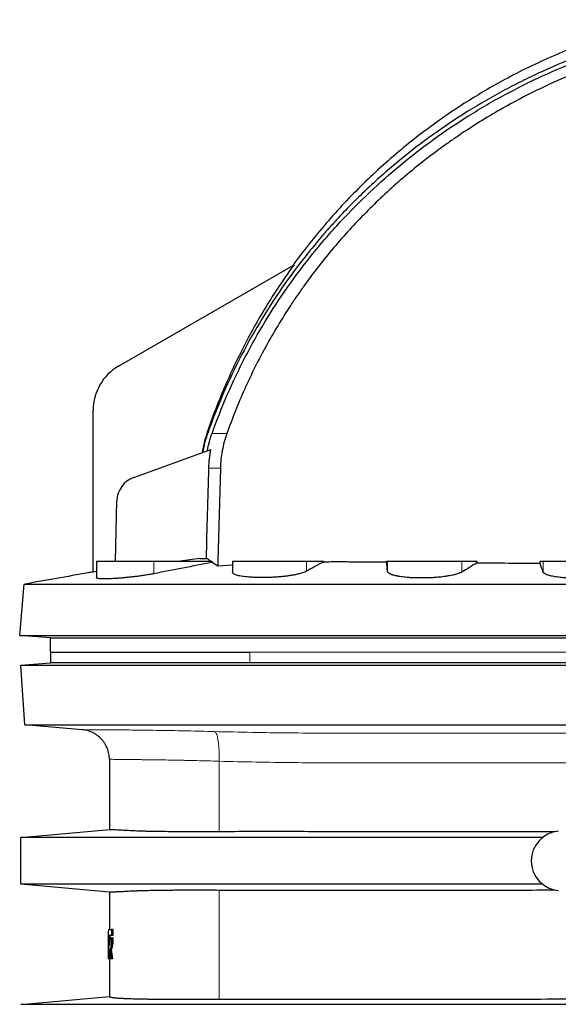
# Model space of a CAD drawing. Header units: millimetres. Extents: x 476 to 4188, y 453 to 4919.
# Tile 4 of 9: x 476 to 1109, y 3275 to 4431. Entities that reach past the tile are written whole.
import ezdxf

# ---------------------------------------------------------------- set-up
doc = ezdxf.new("R2010")
doc.units = ezdxf.units.MM

msp = doc.modelspace()

# ---------------------------------------------------------------- linework, layer by layer
at = {"color": 7, "linetype": 'Continuous', "lineweight": 25}
for p, q in [((592, 4024.2), (798.2, 4143.3)), ((562, 3782.1), (562, 3972.2)), ((609.8, 3893.4), (700.5, 3926.4)), ((588.2, 3795), (590, 3866)), ((566, 3795), (566, 3775.7)), ((566, 3795), (633.5, 3795)), ((633.5, 3795), (701.8, 3795)), ((701.8, 3795), (701.7, 3793.6)), ((726, 3795), (726, 3781.7)), ((726, 3795), (812.7, 3795)), ((812.7, 3795), (832.7, 3795)), ((832.7, 3795), (832.7, 3794)), ((907.1, 3793.7), (907.1, 3795)), ((907.1, 3795), (908, 3795)), ((908, 3795), (995.5, 3795)), ((995.5, 3795), (1013, 3795)), ((1013, 3795), (1012.9, 3792.8)), ((1087.5, 3792.2), (1087.5, 3795)), ((1087.5, 3795), (1091.1, 3795)), ((1091.1, 3795), (1179.2, 3795)), ((566, 3782.8), (562, 3782.1)), ((726, 3790.3), (708.5, 3789.2)), ((475.7, 3707.6), (481, 3768)), ((481, 3768), (482.2, 3768.2)), ((512, 3705), (475.7, 3707.6)), ((512, 3688), (512, 3705)), ((512, 3688), (512, 3675.5)), ((512, 3688), (746.2, 3688)), ((746.2, 3688), (746.3, 3688)), ((477, 3673), (512, 3675.5)), ((481.8, 3603), (477, 3673)), ((549.2, 3597.1), (481.8, 3603)), ((581.2, 3562.3), (581.2, 3479.7)), ((477, 3470.5), (581.2, 3479.7)), ((477, 3415.5), (477, 3470.5)), ((581.2, 3406.4), (477, 3415.5)), ((581.2, 3406.4), (581.2, 3362.3)), ((579.9, 3362.3), (583.7, 3362.3)), ((583.7, 3355.2), (580.3, 3355.2)), ((583.7, 3362.3), (583.7, 3355.2)), ((585.3, 3362.3), (583.7, 3362.3)), ((585.3, 3355.2), (583.7, 3355.2)), ((585.3, 3362.3), (585.3, 3355.2)), ((580.5, 3352.5), (581.5, 3352.5)), ((582.3, 3352.5), (581.5, 3352.5)), ((582.3, 3352.5), (583.7, 3352.5)), ((583.7, 3345.6), (583.3, 3345.6)), ((583.7, 3352.5), (583.7, 3345.6)), ((585.3, 3352.5), (583.7, 3352.5)), ((585.3, 3345.6), (583.7, 3345.6)), ((585.3, 3352.5), (585.3, 3345.6)), ((579.7, 3338.3), (579.7, 3328)), ((583.3, 3338.9), (581.8, 3338.9)), ((579.7, 3328), (579.7, 3328)), ((579.8, 3328), (579.7, 3328)), ((580.3, 3328), (579.8, 3328)), ((581.7, 3328), (580.3, 3328)), ((581.2, 3328), (581.2, 3283.7)), ((583.3, 3328), (581.7, 3328)), ((584.9, 3328), (583.3, 3328)), ((477, 3274.5), (581.2, 3283.7))]:
    msp.add_line(p, q, dxfattribs=at)
at = {"color": 8, "linetype": 'Continuous', "lineweight": 18}
for p, q in [((633.5, 3795), (633.5, 3780.3)), ((812.7, 3795), (812.7, 3783.2)), ((908, 3795), (908, 3783.2)), ((995.5, 3795), (995.5, 3782.3)), ((1091.1, 3795), (1091.1, 3782.3)), ((746.2, 3675.5), (746.2, 3688)), ((746.3, 3688), (746.3, 3688)), ((746.3, 3688), (1412, 3688)), ((710.3, 3477.2), (710.3, 3560)), ((710.3, 3280.1), (710.3, 3408.8))]:
    msp.add_line(p, q, dxfattribs=at)
at = {"color": 7, "linetype": 'Continuous', "lineweight": 25, "flags": 128}
msp.add_lwpolyline([(711.6, 3904.3), (708.7, 3795.7), (708.5, 3789.2)], dxfattribs=at)
at = {"color": 8, "linetype": 'Continuous', "lineweight": 18, "flags": 128}
msp.add_lwpolyline([(710.3, 3560), (710.3, 3562.6), (710.3, 3565.2), (710.3, 3567.8), (710.2, 3570.3), (710.1, 3572.8), (710, 3575.2), (709.8, 3577.5), (709.6, 3579.7), (709.4, 3581.8), (709.1, 3583.8), (708.8, 3585.7), (708.4, 3587.4), (708.1, 3588.9), (707.7, 3590.3), (707.3, 3591.5), (706.8, 3592.6), (706.4, 3593.5), (705.9, 3594.1), (705.4, 3594.6), (704.9, 3594.9)], dxfattribs=at)
at = {"color": 7, "linetype": 'Continuous', "lineweight": 25}
for centre, radius, start, end in [((622, 3972.2), 60, 120, 180), ((620, 3865.2), 30, 110, 178.5), ((1112, 3443), 35, 95, 265)]:
    msp.add_arc(centre, radius, start, end, dxfattribs=at)
for centre, major_axis, ratio, start_param, end_param in [((741.2, 3338.3), (0, 396.8), 0.407143, 1.51028, 1.570796), ((741.2, 3319.2), (0, 396.8), 0.407143, 1.480004, 1.548599), ((741.2, 3319.2), (0, 393.1), 0.407143, 1.479151, 1.486155), ((741.2, 3312), (0, 396.8), 0.407143, 1.468533, 1.530259), ((741.2, 3293.1), (0, 396.8), 0.407143, 1.420604, 1.443272), ((741.2, 3293.1), (0, 396.8), 0.407143, 1.458286, 1.482613), ((741.2, 3361.7), (0, 214.4), 0.753554, 1.683307, 1.728522), ((741.2, 3373.5), (0, 214.4), 0.753554, 1.733044, 1.78463), ((741.2, 3373.5), (0, 212.4), 0.753554, 1.734578, 1.786666)]:
    msp.add_ellipse(centre, major_axis=major_axis, ratio=ratio, start_param=start_param, end_param=end_param, dxfattribs=at)
for points, knots in [([(1281.4, 4429.8), (1264.9, 4426.8), (1248.6, 4423.4), (1216.2, 4415.5), (1200.2, 4411.1), (1168.5, 4401.2), (1152.8, 4395.9), (1121.7, 4384.1), (1106.3, 4377.7), (1083.5, 4367.3), (1075.9, 4363.7), (1064.6, 4358.2), (1060.9, 4356.3), (1053.4, 4352.4), (1049.7, 4350.5), (1031.2, 4340.6), (1016.8, 4332.3), (988.6, 4314.7), (974.9, 4305.6), (948, 4286.3), (935, 4276.3), (909.5, 4255.4), (897.1, 4244.5), (873.1, 4221.9), (861.4, 4210.2), (848.6, 4196.5), (847.2, 4194.9), (844.4, 4191.9), (843, 4190.3), (838.8, 4185.7), (836, 4182.6), (827.9, 4173.2), (822.6, 4166.8), (806.9, 4147.6), (797, 4134.5), (778.1, 4107.7), (769.1, 4094), (752.1, 4066.1), (744.1, 4051.8), (729, 4022.7), (721.9, 4007.9), (712, 3985.2), (708.9, 3977.5), (702.8, 3962.2), (699.9, 3954.4), (697.1, 3946.6)], [0, 0, 0, 0, 0.0625, 0.0625, 0.125, 0.125, 0.1875, 0.1875, 0.25, 0.25, 0.28125, 0.28125, 0.296875, 0.296875, 0.3125, 0.3125, 0.375, 0.375, 0.4375, 0.4375, 0.5, 0.5, 0.5625, 0.5625, 0.625, 0.625, 0.632812, 0.632812, 0.640625, 0.640625, 0.65625, 0.65625, 0.6875, 0.6875, 0.75, 0.75, 0.8125, 0.8125, 0.875, 0.875, 0.9375, 0.9375, 0.96875, 0.96875, 1, 1, 1, 1]), ([(1412, 4431.1), (1402.5, 4430.5), (1393.2, 4429.7), (1374.4, 4428), (1365.1, 4427), (1346.4, 4424.8), (1337.1, 4423.6), (1318.5, 4420.8), (1309.2, 4419.3), (1281.5, 4414.4), (1263.1, 4410.5), (1240.3, 4404.9), (1235.7, 4403.8), (1226.6, 4401.4), (1222, 4400.2), (1208.4, 4396.4), (1199.4, 4393.7), (1154.8, 4379.5), (1120.2, 4365.8), (1070, 4341.6), (1053.6, 4332.9), (1021.3, 4314.3), (1005.4, 4304.3), (985.9, 4291), (982.1, 4288.3), (974.4, 4282.9), (970.6, 4280.2), (959.3, 4271.8), (951.9, 4266.1), (930.1, 4248.6), (916, 4236.5), (888.9, 4211.1), (875.9, 4198), (850.8, 4170.6), (838.8, 4156.4), (821.5, 4134.3), (815.9, 4126.8), (809.1, 4117.2), (807.7, 4115.3), (805, 4111.4), (803.6, 4109.5), (799.6, 4103.7), (797, 4099.8), (784, 4080.1), (774.4, 4064.1), (756.3, 4031.3), (747.9, 4014.5), (732.6, 3980.3), (725.6, 3962.8), (719.2, 3945)], [0, 0, 0, 0, 0.03125, 0.03125, 0.0625, 0.0625, 0.09375, 0.09375, 0.125, 0.125, 0.1875, 0.1875, 0.203125, 0.203125, 0.21875, 0.21875, 0.25, 0.25, 0.375, 0.375, 0.4375, 0.4375, 0.5, 0.5, 0.515625, 0.515625, 0.53125, 0.53125, 0.5625, 0.5625, 0.625, 0.625, 0.6875, 0.6875, 0.75, 0.75, 0.78125, 0.78125, 0.789062, 0.789062, 0.796875, 0.796875, 0.8125, 0.8125, 0.875, 0.875, 0.9375, 0.9375, 1, 1, 1, 1]), ([(701.8, 3945), (707.3, 3960.4), (713.3, 3975.5), (726.2, 4005.3), (733.1, 4019.9), (748, 4048.5), (755.9, 4062.6), (772.6, 4090.3), (781.5, 4103.8), (800.2, 4130.5), (810.1, 4143.5), (821.7, 4157.9), (823, 4159.5), (825.6, 4162.7), (829.5, 4167.4), (833.5, 4172.1), (841.6, 4181.4), (847, 4187.5), (863.7, 4205.5), (875.2, 4217), (898.8, 4239.4), (911, 4250.2), (936.2, 4271), (949.1, 4281), (975.7, 4300.2), (989.4, 4309.4), (1006.9, 4320.4), (1010.5, 4322.5), (1017.5, 4326.8), (1021.1, 4328.9), (1031.8, 4335.2), (1039, 4339.2), (1060.8, 4350.9), (1075.5, 4358.3), (1120.3, 4378.8), (1151, 4390.6), (1198.2, 4405.4), (1214.2, 4409.9), (1234.4, 4414.9), (1238.4, 4415.8), (1246.5, 4417.7), (1250.6, 4418.6), (1262.8, 4421.3), (1271, 4422.9), (1279.1, 4424.4)], [0, 0, 0, 0, 0.0625, 0.0625, 0.125, 0.125, 0.1875, 0.1875, 0.25, 0.25, 0.3125, 0.3125, 0.320313, 0.320313, 0.328125, 0.34375, 0.34375, 0.375, 0.375, 0.4375, 0.4375, 0.5, 0.5, 0.5625, 0.5625, 0.625, 0.625, 0.640625, 0.640625, 0.65625, 0.65625, 0.6875, 0.6875, 0.75, 0.75, 0.875, 0.875, 0.9375, 0.9375, 0.953125, 0.953125, 0.96875, 0.96875, 1, 1, 1, 1]), ([(1205.2, 4424.2), (1185.5, 4418.9), (1165.8, 4412.7), (1126.7, 4398.6), (1107.4, 4390.6), (1069.2, 4373.1), (1050.4, 4363.5), (1013.6, 4342.6), (995.6, 4331.3), (960.5, 4307.2), (943.5, 4294.4), (910.6, 4267.3), (894.7, 4253.1), (864.4, 4223.4), (849.8, 4208), (822.3, 4176), (809.3, 4159.5), (797, 4142.6)], [0, 0, 0, 0, 0.125, 0.125, 0.25, 0.25, 0.375, 0.375, 0.5, 0.5, 0.625, 0.625, 0.75, 0.75, 0.875, 0.875, 1, 1, 1, 1]), ([(798.2, 4143.3), (787.2, 4128.2), (776.9, 4112.8), (757.4, 4081.3), (748.3, 4065.2), (731.4, 4032.4), (723.5, 4015.7), (708.9, 3981.7), (702.3, 3964.3), (696.2, 3946.6)], [0, 0, 0, 0, 0.25, 0.25, 0.5, 0.5, 0.75, 0.75, 1, 1, 1, 1]), ([(696.2, 3946.6), (695.6, 3944.7), (694.9, 3942.7), (693.8, 3938.8), (693.2, 3936.8), (691.7, 3930.8), (690.9, 3926.8), (690.3, 3922.7)], [0, 0, 0, 0, 0.25, 0.25, 0.5, 0.5, 1, 1, 1, 1]), ([(697.1, 3946.6), (695.7, 3942.8), (694.5, 3938.9), (693, 3932.9), (692.5, 3931), (691.6, 3927), (691.2, 3925), (690.9, 3923)], [0, 0, 0, 0, 0.5, 0.5, 0.75, 0.75, 1, 1, 1, 1]), ([(696.3, 3924.9), (697, 3928.3), (697.8, 3931.7), (699.6, 3938.4), (700.7, 3941.7), (701.8, 3945)], [0, 0, 0, 0, 0.5, 0.5, 1, 1, 1, 1]), ([(719.2, 3945), (718.1, 3941.7), (717, 3938.4), (715.2, 3931.7), (714.5, 3928.4), (712.5, 3918.1), (711.8, 3911.2), (711.6, 3904.3)], [0, 0, 0, 0, 0.25, 0.25, 0.5, 0.5, 1, 1, 1, 1]), ([(698.1, 3904.3), (698.2, 3908), (698.4, 3911.7), (699.2, 3919.1), (699.8, 3922.8), (700.5, 3926.4)], [0, 0, 0, 0, 0.5, 0.5, 1, 1, 1, 1]), ([(687, 3798.2), (688, 3798.2), (689.1, 3798.2), (692.2, 3798.2), (694.2, 3798.2), (696.3, 3798.2)], [0.13035598, 0.13035598, 0.13035598, 0.13035598, 0.13619866, 0.13619866, 0.14709113, 0.14709113, 0.14709113, 0.14709113]), ([(832.7, 3794), (829.3, 3792.3), (826, 3790.5), (819.3, 3786.8), (816, 3785), (812.7, 3783.2)], [0, 0, 0, 0, 0.5, 0.5, 1, 1, 1, 1]), ([(907.1, 3793.7), (894.7, 3793.8), (882.2, 3793.9), (866.7, 3794), (863.6, 3794.1), (857.4, 3794.1), (854.3, 3794.1), (845.1, 3794.1), (838.9, 3794.1), (832.7, 3794)], [0, 0, 0, 0, 0.5, 0.5, 0.625, 0.625, 0.75, 0.75, 1, 1, 1, 1]), ([(561.9, 3782.3), (560, 3782), (545.7, 3779.5), (519.1, 3774.8), (494.5, 3770.4), (482.2, 3768.2)], [0, 0, 0, 0, 0.073981, 0.536669, 1, 1, 1, 1]), ([(812.7, 3783.2), (812, 3782.9), (810.6, 3782.2), (807.9, 3781.2), (804.7, 3780.2), (801.1, 3779.4), (797.1, 3778.6), (792.7, 3777.9), (788.1, 3777.3), (783.2, 3776.8), (778.3, 3776.4), (773.2, 3776.1), (768.2, 3775.9), (763.2, 3775.8), (758.3, 3775.8), (753.6, 3775.9), (749.1, 3776.1), (744.9, 3776.4), (741, 3776.8), (737.4, 3777.2), (734.3, 3777.7), (731.6, 3778.3), (729.4, 3779), (727.7, 3779.7), (726.6, 3780.4), (726, 3781.1), (726, 3781.6), (726, 3781.7)], [0, 0, 0, 0, 0.041599, 0.083328, 0.124925, 0.166552, 0.208314, 0.249937, 0.290972, 0.332142, 0.373173, 0.413408, 0.453774, 0.494008, 0.533872, 0.573864, 0.613729, 0.653638, 0.693674, 0.733586, 0.773808, 0.814158, 0.854383, 0.895074, 0.935893, 0.976586, 1, 1, 1, 1]), ([(995.5, 3782.3), (994.7, 3781.8), (993.6, 3781.3), (991.7, 3780.6), (991, 3780.3), (989.6, 3779.9), (988.8, 3779.6), (986.4, 3779), (984.6, 3778.6), (981.6, 3778), (980.6, 3777.8), (979, 3777.6), (978.5, 3777.5), (977.4, 3777.3), (976.8, 3777.2), (974, 3776.8), (971.7, 3776.5), (968, 3776.2), (966.8, 3776.1), (964.9, 3775.9), (964.2, 3775.9), (962.9, 3775.8), (962.3, 3775.7), (959, 3775.5), (956.4, 3775.4), (952.5, 3775.3), (951.2, 3775.3), (949.2, 3775.3), (948.5, 3775.3), (947.2, 3775.3), (946.5, 3775.3), (943.3, 3775.3), (940.7, 3775.4), (937, 3775.5), (935.8, 3775.6), (934, 3775.7), (933.4, 3775.8), (932.2, 3775.9), (931.6, 3775.9), (928.7, 3776.2), (926.5, 3776.4), (923.5, 3776.8), (922.5, 3777), (921.1, 3777.2), (920.6, 3777.3), (919.7, 3777.5), (919.3, 3777.6), (917.2, 3778), (915.6, 3778.4), (914, 3778.9), (913.6, 3779), (913, 3779.2), (912.7, 3779.4), (911.9, 3779.7), (911.4, 3779.9), (910, 3780.6), (909.3, 3781.1), (908.7, 3781.7), (908.5, 3781.9), (908.3, 3782.1), (908.3, 3782.3), (908.1, 3782.6), (908, 3782.9), (908, 3783.2)], [0, 0, 0, 0, 0.0625, 0.0625, 0.09375, 0.09375, 0.125, 0.125, 0.1875, 0.1875, 0.21875, 0.21875, 0.234375, 0.234375, 0.25, 0.25, 0.3125, 0.3125, 0.34375, 0.34375, 0.359375, 0.359375, 0.375, 0.375, 0.4375, 0.4375, 0.46875, 0.46875, 0.484375, 0.484375, 0.5, 0.5, 0.5625, 0.5625, 0.59375, 0.59375, 0.609375, 0.609375, 0.625, 0.625, 0.6875, 0.6875, 0.71875, 0.71875, 0.734375, 0.734375, 0.75, 0.75, 0.8125, 0.8125, 0.828125, 0.828125, 0.84375, 0.84375, 0.875, 0.875, 0.9375, 0.9375, 0.953125, 0.953125, 0.96875, 0.96875, 1, 1, 1, 1]), ([(1087.5, 3792.2), (1075.1, 3792.3), (1062.7, 3792.4), (1037.8, 3792.6), (1025.3, 3792.7), (1012.9, 3792.8)], [0, 0, 0, 0, 0.5, 0.5, 1, 1, 1, 1]), ([(1179.2, 3781.5), (1178.5, 3781), (1177.6, 3780.5), (1175.9, 3779.9), (1175.2, 3779.6), (1174.2, 3779.3), (1173.9, 3779.2), (1173.2, 3779), (1172.8, 3778.9), (1170.9, 3778.4), (1169.2, 3778), (1166.4, 3777.4), (1165.4, 3777.3), (1163.9, 3777), (1163.4, 3776.9), (1162.3, 3776.8), (1161.8, 3776.7), (1159.1, 3776.3), (1156.8, 3776), (1153.2, 3775.7), (1152, 3775.6), (1150.1, 3775.4), (1149.5, 3775.4), (1148.2, 3775.3), (1147.6, 3775.3), (1144.4, 3775.1), (1141.8, 3775), (1137.8, 3774.9), (1136.5, 3774.8), (1133.9, 3774.8), (1132.5, 3774.8), (1128.6, 3774.9), (1126, 3774.9), (1122.2, 3775.1), (1121, 3775.1), (1119.1, 3775.2), (1118.5, 3775.3), (1117.3, 3775.4), (1116.7, 3775.4), (1113.7, 3775.7), (1111.5, 3775.9), (1108.3, 3776.3), (1107.3, 3776.4), (1105.8, 3776.7), (1105.3, 3776.7), (1104.4, 3776.9), (1103.9, 3777), (1101.7, 3777.4), (1100, 3777.8), (1097.8, 3778.4), (1097.2, 3778.6), (1095.9, 3779), (1095.3, 3779.2), (1093.7, 3779.9), (1092.9, 3780.4), (1092.1, 3781), (1092, 3781.1), (1091.7, 3781.3), (1091.6, 3781.5), (1091.3, 3781.8), (1091.2, 3782.1), (1091.1, 3782.3)], [0, 0, 0, 0, 0.0625, 0.0625, 0.09375, 0.09375, 0.109375, 0.109375, 0.125, 0.125, 0.1875, 0.1875, 0.21875, 0.21875, 0.234375, 0.234375, 0.25, 0.25, 0.3125, 0.3125, 0.34375, 0.34375, 0.359375, 0.359375, 0.375, 0.375, 0.4375, 0.4375, 0.46875, 0.46875, 0.5, 0.5, 0.5625, 0.5625, 0.59375, 0.59375, 0.609375, 0.609375, 0.625, 0.625, 0.6875, 0.6875, 0.71875, 0.71875, 0.734375, 0.734375, 0.75, 0.75, 0.8125, 0.8125, 0.84375, 0.84375, 0.875, 0.875, 0.9375, 0.9375, 0.953125, 0.953125, 0.96875, 0.96875, 1, 1, 1, 1]), ([(633.5, 3780.3), (632, 3780), (629, 3779.5), (624.2, 3778.7), (619.2, 3777.9), (614.1, 3777.2), (609, 3776.6), (603.9, 3776.1), (598.9, 3775.6), (594.1, 3775.1), (589.5, 3774.8), (585.2, 3774.5), (581.2, 3774.4), (577.6, 3774.3), (574.4, 3774.3), (571.7, 3774.3), (569.5, 3774.5), (567.8, 3774.7), (566.6, 3775), (566, 3775.4), (566, 3775.6), (566, 3775.7)], [0, 0, 0, 0, 0.054372, 0.108915, 0.163285, 0.21768, 0.27225, 0.326642, 0.380565, 0.434663, 0.488583, 0.541913, 0.595416, 0.648745, 0.701694, 0.754813, 0.807762, 0.860618, 0.913643, 0.966501, 1, 1, 1, 1]), ([(481, 3768), (481, 3768), (486.6, 3768), (503.8, 3768), (525, 3768), (547.6, 3768), (581.5, 3768), (617.8, 3768), (656.8, 3768), (693.9, 3768), (724.4, 3768), (733.9, 3768), (743.5, 3768), (965, 3768), (1188.2, 3768), (1412, 3768)], [0, 0, 0, 0, 0.062391, 0.136199, 0.136199, 0.187173, 0.249564, 0.266993, 0.311955, 0.374345, 0.374345, 0.396844, 0.400489, 0.400489, 1, 1, 1, 1]), ([(475.7, 3707.6), (475.7, 3707.6), (481.3, 3707.6), (498.5, 3707.6), (519.6, 3707.6), (542.2, 3707.6), (576.1, 3707.6), (612.5, 3707.6), (651.6, 3707.6), (688.8, 3707.6), (719.3, 3707.6), (728.8, 3707.6), (738.5, 3707.6), (961.6, 3707.6), (1186.6, 3707.6), (1412, 3707.6)], [0, 0, 0, 0, 0.062391, 0.136199, 0.136199, 0.187173, 0.249564, 0.266993, 0.311955, 0.374345, 0.374345, 0.396844, 0.400489, 0.400489, 1, 1, 1, 1]), ([(512, 3705), (512, 3705), (517.7, 3705), (535, 3705), (556.4, 3705), (579.2, 3705), (613.2, 3705), (649.2, 3705), (687.9, 3705), (724.4, 3705), (754.2, 3705), (763.4, 3705), (772.6, 3705), (984.6, 3705), (1198.1, 3705), (1412, 3705)], [0, 0, 0, 0, 0.062391, 0.136199, 0.136199, 0.187173, 0.249564, 0.266993, 0.311955, 0.374345, 0.374345, 0.396844, 0.400489, 0.400489, 1, 1, 1, 1]), ([(477, 3673), (477, 3673), (482.7, 3673), (500.5, 3673), (524.3, 3673), (547.3, 3673), (580.9, 3673), (613.5, 3673), (652.6, 3673), (689.9, 3673), (720.7, 3673), (729.9, 3673), (739.2, 3673), (961.7, 3673), (1186.6, 3673), (1412, 3673)], [0, 0, 0, 0, 0.062378, 0.139379, 0.139379, 0.199771, 0.249512, 0.266361, 0.31189, 0.374268, 0.374268, 0.39756, 0.399541, 0.399541, 1, 1, 1, 1]), ([(746.2, 3675.5), (738, 3675.5), (729.9, 3675.5), (714, 3675.5), (706.2, 3675.5), (690.7, 3675.5), (683.1, 3675.5), (671.9, 3675.5), (668.2, 3675.5), (662.7, 3675.5), (660.8, 3675.5), (657.2, 3675.5), (655.4, 3675.5), (646.4, 3675.5), (639.5, 3675.5), (626, 3675.5), (619.5, 3675.5), (606.9, 3675.5), (600.8, 3675.5), (593.5, 3675.5), (592.1, 3675.5), (589.2, 3675.5), (587.8, 3675.5), (583.6, 3675.5), (580.8, 3675.5), (572.9, 3675.5), (567.9, 3675.5), (558.5, 3675.5), (554.1, 3675.5), (545.9, 3675.5), (542, 3675.5), (537.7, 3675.5), (536.8, 3675.5), (535.1, 3675.5), (534.3, 3675.5), (531.9, 3675.5), (530.4, 3675.5), (526.2, 3675.5), (523.8, 3675.5), (519.5, 3675.5), (517.7, 3675.5), (514.9, 3675.5), (513.8, 3675.5), (512.9, 3675.5), (512.7, 3675.5), (512.4, 3675.5), (512.3, 3675.5), (512, 3675.5), (512, 3675.5), (512, 3675.5)], [0, 0, 0, 0, 0.0625, 0.0625, 0.125, 0.125, 0.1875, 0.1875, 0.21875, 0.21875, 0.234375, 0.234375, 0.25, 0.25, 0.3125, 0.3125, 0.375, 0.375, 0.4375, 0.4375, 0.453125, 0.453125, 0.46875, 0.46875, 0.5, 0.5, 0.5625, 0.5625, 0.625, 0.625, 0.6875, 0.6875, 0.703125, 0.703125, 0.71875, 0.71875, 0.75, 0.75, 0.8125, 0.8125, 0.875, 0.875, 0.9375, 0.9375, 0.953125, 0.953125, 0.96875, 0.96875, 1, 1, 1, 1]), ([(1412, 3675.5), (1384.1, 3675.5), (1356.2, 3675.5), (1300.4, 3675.5), (1272.5, 3675.5), (1188.9, 3675.5), (1133.3, 3675.5), (1050, 3675.5), (1022.3, 3675.5), (980.7, 3675.5), (966.8, 3675.5), (939.2, 3675.5), (925.3, 3675.5), (856.2, 3675.5), (801.1, 3675.5), (746.2, 3675.5)], [0, 0, 0, 0, 0.125, 0.125, 0.25, 0.25, 0.5, 0.5, 0.625, 0.625, 0.6875, 0.6875, 0.75, 0.75, 1, 1, 1, 1]), ([(481.8, 3603), (482, 3603), (488, 3603), (506, 3603), (529.9, 3603), (552.9, 3603), (586.4, 3603), (619, 3603), (657.9, 3603), (695.1, 3603), (725.8, 3603), (734.9, 3603), (744.2, 3603), (965.1, 3603), (1188.3, 3603), (1412, 3603)], [0, 0, 0, 0, 0.062378, 0.139379, 0.139379, 0.199771, 0.249512, 0.266361, 0.31189, 0.374268, 0.374268, 0.39756, 0.399541, 0.399541, 1, 1, 1, 1]), ([(581.2, 3562.3), (581.2, 3564.5), (581, 3566.6), (580.4, 3569.8), (580.1, 3570.8), (579.7, 3572.4), (579.5, 3572.9), (579.2, 3573.9), (579, 3574.5), (578, 3577), (577, 3578.9), (575.3, 3581.7), (574.7, 3582.5), (573.7, 3583.8), (573.4, 3584.3), (572.7, 3585.1), (572.3, 3585.5), (570.5, 3587.5), (568.9, 3589), (566.3, 3590.9), (565.4, 3591.5), (563.6, 3592.7), (562.6, 3593.2), (559.7, 3594.6), (557.7, 3595.4), (554.6, 3596.3), (553.5, 3596.5), (551.4, 3596.9), (550.3, 3597), (549.2, 3597.1)], [0, 0, 0, 0, 0.125, 0.125, 0.1875, 0.1875, 0.21875, 0.21875, 0.25, 0.25, 0.375, 0.375, 0.4375, 0.4375, 0.46875, 0.46875, 0.5, 0.5, 0.625, 0.625, 0.6875, 0.6875, 0.75, 0.75, 0.875, 0.875, 0.9375, 0.9375, 1, 1, 1, 1]), ([(1090.3, 3470.5), (945.1, 3470.5), (800.8, 3470.5), (640.9, 3470.5), (607.9, 3470.5), (563.8, 3470.5), (529.5, 3470.5), (512.5, 3470.5), (495.5, 3470.5), (481.5, 3470.5), (477, 3470.5), (477, 3470.5)], [0.30028, 0.30028, 0.30028, 0.30028, 0.7080419, 0.7080419, 0.7567016, 0.8053613, 0.8540209, 0.8903128, 0.8903128, 0.9513403, 1, 1, 1, 1]), ([(710.3, 3477.2), (705.7, 3477.2), (701.3, 3477.2), (692.4, 3477.2), (688.1, 3477.1), (679.6, 3477.1), (675.4, 3477.1), (669.2, 3477.2), (667.1, 3477.2), (664.1, 3477.2), (663.1, 3477.2), (661.1, 3477.2), (660.1, 3477.2), (655.1, 3477.2), (651.3, 3477.3), (643.8, 3477.4), (640.2, 3477.4), (633.3, 3477.5), (630, 3477.6), (625.2, 3477.7), (623.6, 3477.7), (621.3, 3477.8), (620.5, 3477.8), (619, 3477.9), (618.3, 3477.9), (614.6, 3478), (611.8, 3478.1), (608, 3478.3), (606.7, 3478.4), (604.3, 3478.5), (603.1, 3478.6), (599.7, 3478.7), (597.6, 3478.8), (594.8, 3479), (593.9, 3479), (592.1, 3479.1), (591.3, 3479.1), (588.9, 3479.3), (587.6, 3479.3), (585.3, 3479.4), (584.3, 3479.5), (582.7, 3479.6), (582.1, 3479.6), (581.4, 3479.6), (581.2, 3479.6), (581.2, 3479.7)], [0, 0, 0, 0, 0.0625, 0.0625, 0.125, 0.125, 0.1875, 0.1875, 0.21875, 0.21875, 0.234375, 0.234375, 0.25, 0.25, 0.3125, 0.3125, 0.375, 0.375, 0.4375, 0.4375, 0.46875, 0.46875, 0.484375, 0.484375, 0.5, 0.5, 0.5625, 0.5625, 0.59375, 0.59375, 0.625, 0.625, 0.6875, 0.6875, 0.71875, 0.71875, 0.75, 0.75, 0.8125, 0.8125, 0.875, 0.875, 0.9375, 0.9375, 1, 1, 1, 1]), ([(1104.7, 3477.2), (1095.2, 3477.2), (1073.4, 3477.2), (1039.5, 3477.3), (1002.8, 3477.3), (966.1, 3477.3), (929.5, 3477.3), (892.8, 3477.3), (856.2, 3477.3), (819.6, 3477.3), (783.1, 3477.4), (746.7, 3477.4), (722.4, 3477.3), (710.3, 3477.2)], [0, 0, 0, 0, 0.071876, 0.164428, 0.257066, 0.349706, 0.442344, 0.535242, 0.628143, 0.721041, 0.814027, 0.907015, 1, 1, 1, 1]), ([(1090.3, 3415.5), (945.1, 3415.5), (800.8, 3415.5), (640.9, 3415.5), (607.9, 3415.5), (563.8, 3415.5), (529.5, 3415.5), (512.5, 3415.5), (495.5, 3415.5), (481.5, 3415.5), (477, 3415.5), (477, 3415.5)], [0.30028, 0.30028, 0.30028, 0.30028, 0.7080419, 0.7080419, 0.7567016, 0.8053613, 0.8540209, 0.8903128, 0.8903128, 0.9513403, 1, 1, 1, 1]), ([(581.2, 3406.4), (581.2, 3406.4), (581.4, 3406.4), (582.1, 3406.5), (582.7, 3406.5), (584.3, 3406.6), (585.3, 3406.6), (587, 3406.7), (587.7, 3406.8), (588.7, 3406.8), (589, 3406.8), (589.8, 3406.9), (590.2, 3406.9), (592.1, 3407), (593.9, 3407.1), (597.7, 3407.2), (599.8, 3407.3), (603.1, 3407.5), (604.3, 3407.6), (606.7, 3407.7), (608, 3407.8), (610.6, 3407.9), (611.9, 3407.9), (614, 3408), (614.7, 3408.1), (616.2, 3408.1), (616.9, 3408.1), (620.6, 3408.2), (623.6, 3408.3), (630, 3408.5), (633.4, 3408.5), (640.3, 3408.7), (643.9, 3408.7), (649.5, 3408.8), (651.4, 3408.8), (655.2, 3408.8), (657.2, 3408.8), (663.2, 3408.9), (667.2, 3408.9), (675.4, 3408.9), (679.6, 3408.9), (688.1, 3408.9), (692.5, 3408.9), (701.3, 3408.9), (705.7, 3408.9), (710.3, 3408.8)], [0, 0, 0, 0, 0.0625, 0.0625, 0.125, 0.125, 0.1875, 0.1875, 0.21875, 0.21875, 0.234375, 0.234375, 0.25, 0.25, 0.3125, 0.3125, 0.375, 0.375, 0.40625, 0.40625, 0.4375, 0.4375, 0.46875, 0.46875, 0.484375, 0.484375, 0.5, 0.5, 0.5625, 0.5625, 0.625, 0.625, 0.6875, 0.6875, 0.71875, 0.71875, 0.75, 0.75, 0.8125, 0.8125, 0.875, 0.875, 0.9375, 0.9375, 1, 1, 1, 1]), ([(710.3, 3408.8), (722.9, 3408.8), (748.1, 3408.6), (786, 3408.6), (823.9, 3408.7), (866.2, 3408.8), (912.9, 3408.8), (963.9, 3408.8), (1013.6, 3408.8), (1060.6, 3408.8), (1090.6, 3408.8), (1104.8, 3408.9)], [0, 0, 0, 0, 0.096599, 0.193204, 0.28981, 0.38641, 0.515444, 0.644484, 0.773518, 0.892418, 1, 1, 1, 1]), ([(581, 3343.6), (581, 3343.6), (581.1, 3343.7), (581.2, 3343.8), (581.3, 3343.9), (581.3, 3344.1), (581.4, 3344.2), (581.5, 3344.6), (581.6, 3344.8), (581.7, 3345.5), (581.8, 3345.9), (581.9, 3346.7), (582, 3347.1), (582.1, 3347.8), (582.1, 3348.1), (582.1, 3348.6), (582.2, 3348.8), (582.2, 3349.6), (582.3, 3350.2), (582.3, 3351), (582.3, 3351.3), (582.3, 3351.9), (582.3, 3352.2), (582.3, 3352.5)], [0, 0, 0, 0, 0.125, 0.125, 0.1875, 0.1875, 0.25, 0.25, 0.375, 0.375, 0.5, 0.5, 0.625, 0.625, 0.6875, 0.6875, 0.75, 0.75, 0.875, 0.875, 0.9375, 0.9375, 1, 1, 1, 1]), ([(583.3, 3345.6), (583.2, 3344.8), (583.1, 3344), (582.9, 3342.9), (582.9, 3342.5), (582.8, 3341.8), (582.7, 3341.5), (582.6, 3341), (582.5, 3340.7), (582.4, 3340.2), (582.3, 3340), (582.1, 3339.4), (581.9, 3339.1), (581.8, 3338.9)], [0, 0, 0, 0, 0.25, 0.25, 0.375, 0.375, 0.5, 0.5, 0.625, 0.625, 0.75, 0.75, 1, 1, 1, 1]), ([(584.8, 3345.6), (584.7, 3344.8), (584.6, 3344), (584.5, 3342.9), (584.4, 3342.5), (584.3, 3341.8), (584.2, 3341.5), (584.1, 3341), (584, 3340.7), (583.9, 3340.2), (583.8, 3340), (583.6, 3339.4), (583.4, 3339.1), (583.3, 3338.9)], [0, 0, 0, 0, 0.25, 0.25, 0.375, 0.375, 0.5, 0.5, 0.625, 0.625, 0.75, 0.75, 1, 1, 1, 1]), ([(1342, 3274.5), (1112.1, 3274.5), (883.1, 3274.5), (640.9, 3274.5), (607.9, 3274.5), (563.8, 3274.5), (526.4, 3274.5), (498.2, 3274.5), (481, 3274.5), (477, 3274.5), (477, 3274.5)], [0.0652338, 0.0652338, 0.0652338, 0.0652338, 0.7080419, 0.7080419, 0.7567016, 0.8053613, 0.8540209, 0.9026806, 0.9513403, 1, 1, 1, 1]), ([(710.3, 3280.1), (705.7, 3280.1), (701.3, 3280), (692.4, 3280), (688.1, 3280), (679.6, 3280), (675.4, 3280), (669.2, 3280), (667.1, 3280), (664.1, 3280.1), (663.1, 3280.1), (661.1, 3280.1), (660.1, 3280.1), (655.1, 3280.1), (651.3, 3280.1), (643.8, 3280.2), (640.2, 3280.2), (633.3, 3280.3), (630, 3280.3), (625.2, 3280.4), (623.6, 3280.4), (621.3, 3280.5), (620.5, 3280.5), (619, 3280.5), (618.3, 3280.5), (614.6, 3280.6), (611.8, 3280.7), (606.6, 3280.8), (604.2, 3280.9), (599.7, 3281.1), (597.6, 3281.2), (594.8, 3281.3), (593.8, 3281.4), (592.1, 3281.5), (591.3, 3281.5), (588.9, 3281.7), (587.6, 3281.8), (585.3, 3282.1), (584.3, 3282.2), (582.7, 3282.6), (582.1, 3282.8), (581.4, 3283.2), (581.2, 3283.4), (581.2, 3283.7)], [0, 0, 0, 0, 0.0625, 0.0625, 0.125, 0.125, 0.1875, 0.1875, 0.21875, 0.21875, 0.234375, 0.234375, 0.25, 0.25, 0.3125, 0.3125, 0.375, 0.375, 0.4375, 0.4375, 0.46875, 0.46875, 0.484375, 0.484375, 0.5, 0.5, 0.5625, 0.5625, 0.625, 0.625, 0.6875, 0.6875, 0.71875, 0.71875, 0.75, 0.75, 0.8125, 0.8125, 0.875, 0.875, 0.9375, 0.9375, 1, 1, 1, 1]), ([(1175.9, 3280.5), (1136.8, 3280.4), (1097.8, 3280.4), (1039.3, 3280.3), (1019.9, 3280.3), (981, 3280.2), (942.1, 3280.2), (903.3, 3280.2), (864.6, 3280.2), (845.2, 3280.2), (806.6, 3280.2), (787.3, 3280.1), (758.4, 3280.1), (748.7, 3280.1), (734.3, 3280.1), (729.5, 3280.2), (719.9, 3280.1), (715.1, 3280.1), (710.3, 3280.1)], [0, 0, 0, 0, 0.25, 0.25, 0.375, 0.375, 0.5, 0.625, 0.625, 0.75, 0.75, 0.875, 0.875, 0.9375, 0.9375, 0.96875, 0.96875, 1, 1, 1, 1])]:
    msp.add_open_spline(points, degree=3, knots=knots, dxfattribs=at)
at = {"color": 8, "linetype": 'Continuous', "lineweight": 18}
msp.add_open_spline([(696.2, 3946.6), (696.5, 3946.6), (696.8, 3946.6), (697.1, 3946.6)], degree=3, dxfattribs=at)
for points, knots in [([(701.8, 3945), (703.1, 3945), (705.1, 3945), (709.5, 3945), (711.1, 3945), (714.8, 3945), (716.9, 3945), (719.2, 3945)], [0, 0, 0, 0, 0.5, 0.5, 0.75, 0.75, 1, 1, 1, 1]), ([(698.1, 3904.3), (700, 3904.3), (702.6, 3904.3), (707.5, 3904.3), (709.5, 3904.3), (711.6, 3904.3)], [0.097419, 0.097419, 0.097419, 0.097419, 0.14172828, 0.14172828, 0.1668561, 0.1668561, 0.1668561, 0.1668561]), ([(549.2, 3597.1), (549.2, 3597.1), (549.3, 3597.1), (549.5, 3597.1), (549.7, 3597.1), (550.4, 3597.1), (551.1, 3597.1), (553, 3597.1), (554.2, 3597.1), (557, 3597.1), (558.6, 3597.1), (561.5, 3597.1), (562.5, 3597.1), (564.6, 3597.1), (565.7, 3597), (569.1, 3597), (571.7, 3597), (577.1, 3597), (580, 3596.9), (586.3, 3596.9), (589.6, 3596.9), (594, 3596.8), (594.9, 3596.8), (596.8, 3596.8), (597.7, 3596.8), (600.5, 3596.8), (602.3, 3596.8), (608.1, 3596.7), (612.2, 3596.7), (620.5, 3596.6), (624.8, 3596.5), (633.8, 3596.4), (638.4, 3596.3), (644.4, 3596.2), (645.6, 3596.2), (648, 3596.2), (649.3, 3596.1), (652.9, 3596.1), (655.4, 3596), (662.9, 3595.9), (667.9, 3595.8), (678.2, 3595.6), (683.4, 3595.4), (694, 3595.2), (699.4, 3595.1), (704.9, 3594.9)], [0, 0, 0, 0, 0.03125, 0.03125, 0.0625, 0.0625, 0.125, 0.125, 0.1875, 0.1875, 0.25, 0.25, 0.28125, 0.28125, 0.3125, 0.3125, 0.375, 0.375, 0.4375, 0.4375, 0.5, 0.5, 0.515625, 0.515625, 0.53125, 0.53125, 0.5625, 0.5625, 0.625, 0.625, 0.6875, 0.6875, 0.75, 0.75, 0.765625, 0.765625, 0.78125, 0.78125, 0.8125, 0.8125, 0.875, 0.875, 0.9375, 0.9375, 1, 1, 1, 1]), ([(704.9, 3594.9), (719.4, 3594.6), (748.4, 3593.9), (792, 3593.3), (835.7, 3593), (879.4, 3592.9), (923.3, 3593), (967.3, 3593), (1011.4, 3593), (1054.8, 3593), (1097.7, 3593), (1139.9, 3593), (1182.1, 3593.1), (1224.4, 3593.1), (1266.7, 3593.1), (1305.9, 3593.1), (1331, 3593.1), (1342, 3593.1)], [0, 0, 0, 0, 0.068984, 0.137975, 0.206968, 0.275956, 0.345104, 0.414257, 0.48341, 0.552558, 0.61855, 0.684546, 0.750542, 0.816534, 0.882667, 0.948805, 1, 1, 1, 1]), ([(710.3, 3560), (705.7, 3560.2), (701.3, 3560.3), (692.5, 3560.6), (688.1, 3560.7), (679.6, 3560.9), (675.4, 3561), (669.2, 3561.1), (667.2, 3561.2), (664.1, 3561.2), (663.1, 3561.3), (661.1, 3561.3), (660.1, 3561.3), (655.1, 3561.4), (651.3, 3561.5), (643.9, 3561.6), (640.3, 3561.7), (633.3, 3561.8), (630, 3561.8), (625.2, 3561.9), (623.6, 3561.9), (621.3, 3561.9), (620.5, 3561.9), (619, 3561.9), (618.3, 3562), (614.6, 3562), (611.8, 3562), (606.7, 3562.1), (604.2, 3562.1), (599.7, 3562.1), (597.6, 3562.1), (594.8, 3562.2), (593.9, 3562.2), (592.1, 3562.2), (591.3, 3562.2), (588.9, 3562.2), (587.6, 3562.2), (585.3, 3562.3), (584.3, 3562.3), (582.7, 3562.3), (582.1, 3562.3), (581.4, 3562.3), (581.2, 3562.3), (581.2, 3562.3)], [0, 0, 0, 0, 0.0625, 0.0625, 0.125, 0.125, 0.1875, 0.1875, 0.21875, 0.21875, 0.234375, 0.234375, 0.25, 0.25, 0.3125, 0.3125, 0.375, 0.375, 0.4375, 0.4375, 0.46875, 0.46875, 0.484375, 0.484375, 0.5, 0.5, 0.5625, 0.5625, 0.625, 0.625, 0.6875, 0.6875, 0.71875, 0.71875, 0.75, 0.75, 0.8125, 0.8125, 0.875, 0.875, 0.9375, 0.9375, 1, 1, 1, 1]), ([(1342, 3558.3), (1331.3, 3558.3), (1306.7, 3558.3), (1268.2, 3558.2), (1226.2, 3558.2), (1184.3, 3558.2), (1142.4, 3558.2), (1100.5, 3558.2), (1058, 3558.1), (1014.9, 3558.1), (971.2, 3558.1), (927.6, 3558.1), (884, 3558.1), (840.4, 3558.1), (797, 3558.4), (753.6, 3559), (724.7, 3559.7), (710.3, 3560)], [0, 0, 0, 0, 0.050112, 0.116047, 0.181977, 0.248049, 0.314125, 0.380201, 0.446273, 0.515402, 0.584536, 0.653669, 0.722798, 0.792096, 0.8614, 0.930704, 1, 1, 1, 1])]:
    msp.add_open_spline(points, degree=3, knots=knots, dxfattribs=at)
at = {"color": 7, "linetype": 'Continuous', "lineweight": 25}
for points in [[(695.2, 3798.2), (696.1, 3833.6), (697.1, 3868.9), (698.1, 3904.3)], [(701.7, 3793.6), (679, 3789.1), (656.2, 3784.7), (633.5, 3780.3)], [(687, 3798.2), (679.6, 3797.2), (672.1, 3796.1), (664.7, 3795)], [(699.9, 3795), (698.5, 3796.1), (697.4, 3797.1), (696.3, 3798.2)], [(708.5, 3789.2), (706, 3790.7), (703.7, 3792.2), (701.7, 3793.6)], [(908, 3783.2), (907.7, 3786.6), (907.4, 3790.1), (907.1, 3793.7)], [(1012.9, 3792.8), (1007.1, 3789.3), (1001.3, 3785.8), (995.5, 3782.3)], [(1091.1, 3782.3), (1089.9, 3785.6), (1088.7, 3788.9), (1087.5, 3792.2)]]:
    msp.add_open_spline(points, degree=3, dxfattribs=at)

doc.saveas('drawing.dxf')
